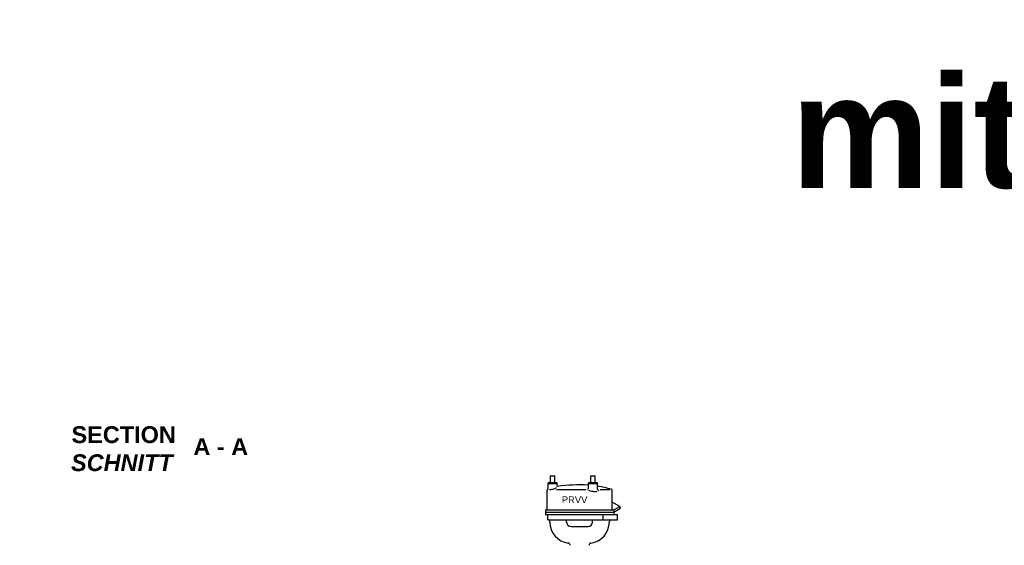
# Model space of a CAD drawing. Header units: millimetres. Extents: x -48448 to 452754, y -13941 to 17062.
# Tile 13 of 256: x -47544 to -38752, y 7476 to 12164. Entities that reach past the tile are written whole.
import ezdxf

# ---------------------------------------------------------------- set-up
doc = ezdxf.new("R2010")
doc.units = ezdxf.units.MM
doc.layers.add('Beschriftung', color=7, linetype='Continuous')
doc.styles.add('LBB3.5M1000', font='isocp.shx', dxfattribs={"height": 3.5})

msp = doc.modelspace()

# ---------------------------------------------------------------- linework, layer by layer
for p, q in [((-42834.617, 7801.197), (-42834.617, 7966.852)), ((-42751.436, 7973.697), (-42488.762, 7973.697)), ((-42362.277, 7973.697), (-42273.707, 7973.697)), ((-42254.618, 7801.197), (-42254.618, 7966.852)), ((-42186.577, 7821.82), (-42254.618, 7861.104)), ((-42849.617, 7791.197), (-42849.617, 7751.197)), ((-42849.617, 7791.197), (-42239.618, 7791.197)), ((-42849.617, 7771.197), (-42239.618, 7771.197)), ((-42849.617, 7751.197), (-42206.276, 7751.197)), ((-42829.616, 7701.197), (-42829.616, 7751.197)), ((-42337.046, 7751.197), (-42337.046, 7701.197)), ((-42239.618, 7791.197), (-42186.577, 7821.82)), ((-42239.618, 7771.197), (-42180.082, 7805.57)), ((-42239.618, 7791.197), (-42239.618, 7751.197)), ((-42206.276, 7701.197), (-42206.276, 7751.197)), ((-42180.082, 7805.57), (-42186.577, 7821.82)), ((-42829.616, 7701.197), (-42206.276, 7701.197)), ((-42810.167, 7682.698), (-42810.167, 7691.197)), ((-42660.167, 7682.698), (-42660.167, 7701.197)), ((-42429.068, 7682.698), (-42429.068, 7701.197)), ((-42279.068, 7682.698), (-42279.068, 7691.197)), ((-42621.167, 7643.698), (-42468.068, 7643.698))]:
    msp.add_line(p, q)
for centre, radius, start, end in [((-42824.617, 7966.852), 10, 110.8760472, 180), ((-42624.617, 7442.448), 571.249, 110.4940028, 110.8760472), ((-42476.834, 7985.519), 12.217, 280.4151278, 0), ((-42371.255, 7977.118), 13.362, 180, 257.1277556), ((-42264.618, 7966.852), 10, 0, 69.1239528), ((-42844.616, 7801.197), 10, 270, 0), ((-42244.618, 7801.197), 10, 180, 270), ((-42820.167, 7691.197), 10, 0, 90), ((-42621.167, 7682.697), 189, 180, 262.4115), ((-42621.167, 7682.697), 39, 180, 270), ((-42468.067, 7682.697), 39, 270, 0), ((-42468.067, 7682.697), 189, 277.5885, 0), ((-42269.068, 7691.197), 10, 90, 180), ((-42648.767, 7475.528), 20, 0, 82.4115), ((-42440.468, 7475.528), 20, 97.5885, 180)]:
    msp.add_arc(centre, radius, start, end)
for centre, major_axis, ratio, start_param, end_param in [((-42534.617, 7442.448), (-999.686, 0), 0.57142798, 4.64230974, 4.9240311), ((-42562.058, 7442.448), (-844.691, 0), 0.67628133, 4.34803322, 4.50074686), ((-42784.617, 7989.246), (40, 11.704), 0.29518713, 3.83164779, 5.57977151), ((-42425.86, 7962.673), (39.253, -5.734), 0.13683447, 3.14159265, 6.28318531)]:
    msp.add_ellipse(centre, major_axis=major_axis, ratio=ratio, start_param=start_param, end_param=end_param)

# ---------------------------------------------------------------- texts
at = {"layer": 'Beschriftung', "attachment_point": 1, "style": 'LBB3.5M1000', "bg_fill": 2}
for s, insert, char_height, width in [('{\\fArial|b1|i0|c0|p34;\\C3;mit IF}', (-40659.165, 11663.939), 1000, 4126.15016), ('\\pi387.94;{\\fArial|b1|i0|c0|p34;SECTION\\L\\P\\pi383.65;\\fArial|b1|i1|c0|p34;\\lSCHNITT}', (-47469.223, 8537.468), 150, 1682.94636)]:
    msp.add_mtext(s, dxfattribs=dict(at, insert=insert, char_height=char_height, width=width))

# ---------------------------------------------------------------- next in the draw order: linework, layer by layer
for p, q in [((-42804.617, 8093.696), (-42764.617, 8093.696)), ((-42804.617, 8033.696), (-42804.617, 8093.696)), ((-42764.617, 8033.696), (-42764.617, 8093.696)), ((-42444.617, 8093.696), (-42404.617, 8093.696)), ((-42444.617, 8033.696), (-42444.617, 8093.696)), ((-42404.617, 8033.696), (-42404.617, 8093.696)), ((-42744.617, 8033.696), (-42824.616, 8033.696)), ((-42824.616, 7977.541), (-42824.616, 8033.696)), ((-42744.617, 8023.696), (-42824.616, 8023.696)), ((-42744.617, 8000.95), (-42744.617, 8033.696)), ((-42464.617, 7985.518), (-42464.617, 8033.696)), ((-42384.617, 8033.696), (-42464.617, 8033.696)), ((-42384.617, 8023.696), (-42464.617, 8023.696)), ((-42384.617, 7977.118), (-42384.617, 8033.696))]:
    msp.add_line(p, q)

# ---------------------------------------------------------------- next in the draw order: texts
for s, insert, char_height, width in [('{\\fArial|b1|i0|c0|p34;A - A}', (-45993.131, 8430.559), 150, 519.38996), ('{\\fArial|b0|i0|c0|p34;\\C256;PRVV}', (-42703.213, 7911.426), 60, 238.91511)]:
    msp.add_mtext(s, dxfattribs=dict(at, insert=insert, char_height=char_height, width=width))

doc.saveas('drawing.dxf')
